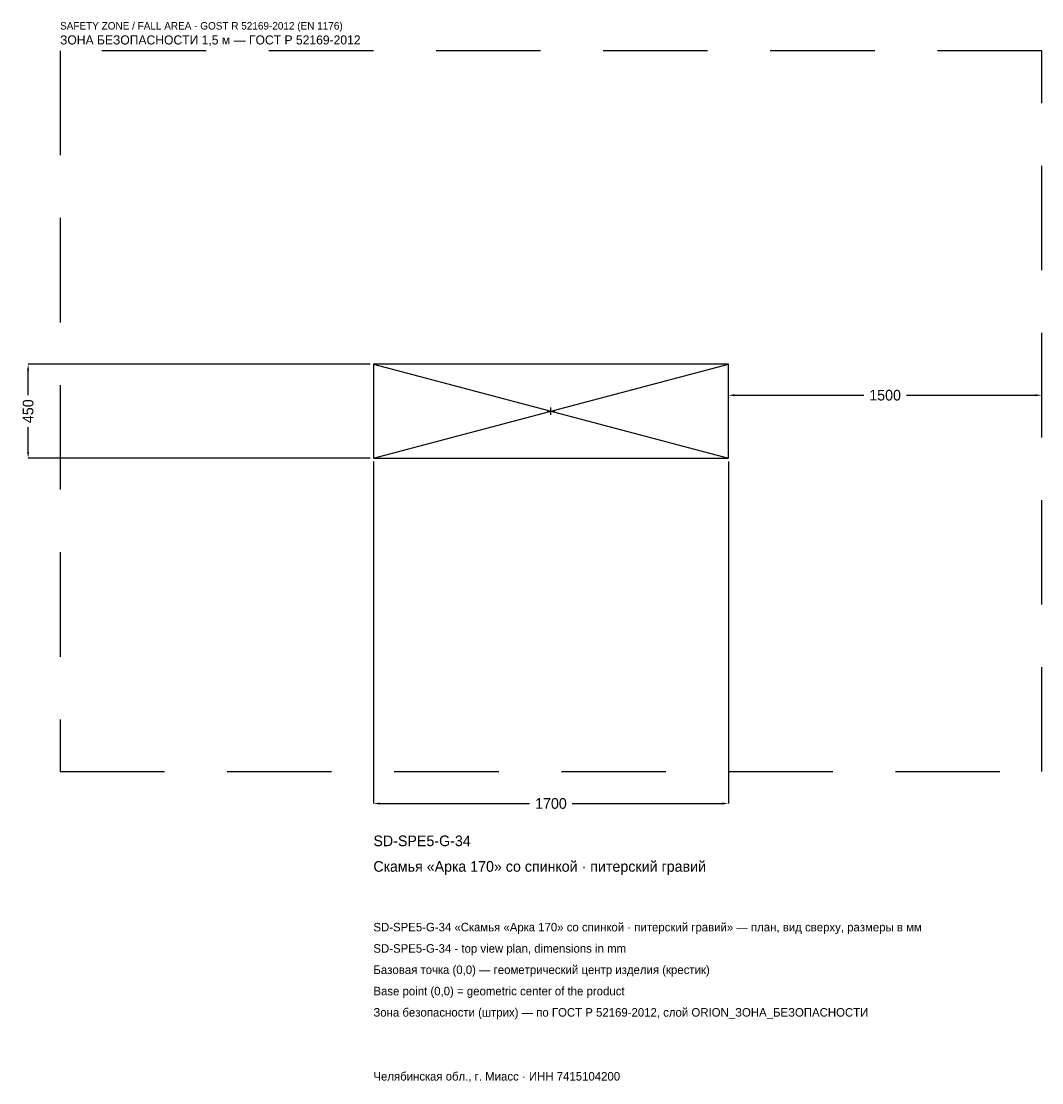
# Model space of a CAD drawing. Header units: metres. Extents: x -2536 to 2350, y -3215 to 1867.
import ezdxf

# ---------------------------------------------------------------- set-up
doc = ezdxf.new("R2010")
doc.units = ezdxf.units.M
doc.linetypes.add('DASHED', pattern=[800, 500, -300])
for name, color, linetype in [('ЗСК_ДАННЫЕ', 3, 'Continuous'), ('ЗСК_ЗОНА_БЕЗОПАСНОСТИ', 1, 'Continuous'), ('ЗСК_КОНТУР', 7, 'Continuous'), ('ЗСК_РАЗМЕРЫ', 8, 'Continuous')]:
    doc.layers.add(name, color=color, linetype=linetype)
doc.dimstyles.new('ORION', dxfattribs={"dimtxt": 51, "dimasz": 30.6, "dimexe": 1.25, "dimexo": 15.3, "dimtad": 1, "dimdec": 0, "dimcen": 2.5, "dimazin": 3, "dimtfac": 1, "dimtmove": 0, "dimatfit": 3})

# ---------------------------------------------------------------- blocks, each defined once
blk = doc.blocks.new('_CLOSEDFILLED')
at = {"color": 0, "linetype": 'BYBLOCK'}
blk.add_solid([(-1, 0.16), (0, 0), (-1, -0.16)], dxfattribs=at)
blk = doc.blocks.new('*D1')
for p, q in [((-850, -240.3), (-850, -1878)), ((850, -240.3), (850, -1878)), ((-819.4, -1878), (-102, -1878)), ((102, -1878), (819.4, -1878))]:
    blk.add_line(p, q)
at = {"layer": 'Defpoints'}
for p in [(-850, -225), (850, -225), (-850, -1878)]:
    blk.add_point(p, dxfattribs=at)
at = {"layer": 'ЗСК_РАЗМЕРЫ', "xscale": 30.599999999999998, "yscale": 30.599999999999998, "rotation": 180}
blk.add_blockref('_CLOSEDFILLED', (-850, -1878), dxfattribs=at)
at = {"layer": 'ЗСК_РАЗМЕРЫ', "xscale": 30.599999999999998, "yscale": 30.599999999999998}
blk.add_blockref('_CLOSEDFILLED', (850, -1878), dxfattribs=at)
at = {"layer": 'ЗСК_РАЗМЕРЫ', "insert": (0, -1878), "char_height": 51, "attachment_point": 5}
blk.add_mtext('1700', dxfattribs=at)
blk = doc.blocks.new('*D2')
for p, q in [((-865.3, 225), (-2503, 225)), ((-2503, 76.5), (-2503, 194.4)), ((-2503, -194.4), (-2503, -76.5)), ((-865.3, -225), (-2503, -225))]:
    blk.add_line(p, q)
at = {"layer": 'Defpoints'}
for p in [(-850, 225), (-2503, -225), (-850, -225)]:
    blk.add_point(p, dxfattribs=at)
at = {"layer": 'ЗСК_РАЗМЕРЫ', "xscale": 30.599999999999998, "yscale": 30.599999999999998}
for p, rotation in [((-2503, 225), 90), ((-2503, -225), 270)]:
    blk.add_blockref('_CLOSEDFILLED', p, dxfattribs=dict(at, rotation=rotation))
at = {"layer": 'ЗСК_РАЗМЕРЫ', "insert": (-2503, 0), "char_height": 51, "attachment_point": 5, "rotation": 90}
blk.add_mtext('450', dxfattribs=at)
blk = doc.blocks.new('*D3')
for p, q in [((850, 15.3), (850, 76.5)), ((880.6, 76.5), (1498, 76.5)), ((1702, 76.5), (2319.4, 76.5)), ((2350, 15.3), (2350, 76.5))]:
    blk.add_line(p, q)
at = {"layer": 'Defpoints'}
for p in [(850, 76.5), (850, 0), (2350, 0)]:
    blk.add_point(p, dxfattribs=at)
at = {"layer": 'ЗСК_РАЗМЕРЫ', "xscale": 30.599999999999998, "yscale": 30.599999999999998, "rotation": 180}
blk.add_blockref('_CLOSEDFILLED', (850, 76.5), dxfattribs=at)
at = {"layer": 'ЗСК_РАЗМЕРЫ', "xscale": 30.599999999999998, "yscale": 30.599999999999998}
blk.add_blockref('_CLOSEDFILLED', (2350, 76.5), dxfattribs=at)
at = {"layer": 'ЗСК_РАЗМЕРЫ', "insert": (1600, 76.5), "char_height": 51, "attachment_point": 5}
blk.add_mtext('1500', dxfattribs=at)
blk = doc.blocks.new('ОРИОН SD-SPE5-G-34 Скамья Арка 170 со спинкой · питерский гравий')
at = {"layer": 'ЗСК_ЗОНА_БЕЗОПАСНОСТИ', "linetype": 'DASHED'}
blk.add_lwpolyline([(-2350, -1725), (2350, -1725), (2350, 1725), (-2350, 1725)], close=True, dxfattribs=at)
at = {"layer": 'ЗСК_КОНТУР'}
for p, q in [((-850, -225), (850, 225)), ((-850, 225), (850, -225))]:
    blk.add_line(p, q, dxfattribs=at)
blk.add_lwpolyline([(-850, -225), (850, -225), (850, 225), (-850, 225)], close=True, dxfattribs=at)
at = {"layer": 'ЗСК_РАЗМЕРЫ'}
for p, q in [((-18, 0), (18, 0)), ((0, -18), (0, 18))]:
    blk.add_line(p, q, dxfattribs=at)
at = {"layer": 'ЗСК_ДАННЫЕ'}
for tag, p in [('АРТИКУЛ', (-850, -2082)), ('НАИМЕНОВАНИЕ', (-850, -2204.4))]:
    blk.add_attdef(tag, p, '', height=51, dxfattribs=at)
at = {"layer": 'ЗСК_ДАННЫЕ', "flags": 1}
for tag, p in [('ПРОИЗВОДИТЕЛЬ', (-850, -2326.8)), ('ТЕЛЕФОН', (-850, -2449.2)), ('САЙТ', (-850, -2694)), ('АДРЕС', (-850, -2816.4)), ('РЕКВИЗИТЫ', (-850, -2938.8)), ('ГАБАРИТЫ', (-850, -3061.2)), ('ЗОНА_БЕЗОПАСНОСТИ', (-850, -3183.6))]:
    blk.add_attdef(tag, p, '', height=51, dxfattribs=at)
at = {"layer": 'ЗСК_ЗОНА_БЕЗОПАСНОСТИ', "color": 1}
for s, height, p in [('SAFETY ZONE / FALL AREA - GOST R 52169-2012 (EN 1176)', 35.7, (-2350, 1827)), ('ЗОНА БЕЗОПАСНОСТИ 1,5 м — ГОСТ Р 52169-2012', 43.35, (-2350, 1755.6))]:
    blk.add_text(s, height=height, dxfattribs=at).set_placement(p)
at = {"layer": 'ЗСК_РАЗМЕРЫ'}
dim = blk.add_linear_dim(base=(-2503, -225), p1=(-850, -225), p2=(-850, 225), angle=90, dimstyle='ORION', dxfattribs=at)
dim.commit()
dim.dimension.update_dxf_attribs({"geometry": '*D2', "text_midpoint": (-2503, 0)})
for base, p1, p2, picture, middle in [((850, 76.5), (850, 0), (2350, 0), '*D3', (1600, 76.5)), ((-850, -1878), (-850, -225), (850, -225), '*D1', (0, -1878))]:
    dim = blk.add_linear_dim(base=base, p1=p1, p2=p2, dimstyle='ORION', dxfattribs=at)
    dim.commit()
    dim.dimension.update_dxf_attribs({"geometry": picture, "text_midpoint": middle})

msp = doc.modelspace()

# ---------------------------------------------------------------- block references
msp.add_blockref('ОРИОН SD-SPE5-G-34 Скамья Арка 170 со спинкой · питерский гравий', (0, 0)).add_auto_attribs({'АРТИКУЛ': 'SD-SPE5-G-34', 'НАИМЕНОВАНИЕ': 'Скамья «Арка 170» со спинкой · питерский гравий'})

# ---------------------------------------------------------------- texts
at = {"layer": 'ЗСК_ДАННЫЕ', "color": 3}
for s, p in [('SD-SPE5-G-34 «Скамья «Арка 170» со спинкой · питерский гравий» — план, вид сверху, размеры в мм', (-850, -2490)), ('SD-SPE5-G-34 - top view plan, dimensions in mm', (-850, -2592)), ('Челябинская обл., г. Миасс · ИНН 7415104200', (-850, -3204))]:
    msp.add_text(s, height=40.8, dxfattribs=at).set_placement(p)
at = {"layer": 'ЗСК_ДАННЫЕ', "color": 7}
for s, p in [('Базовая точка (0,0) — геометрический центр изделия (крестик)', (-850, -2694)), ('Base point (0,0) = geometric center of the product', (-850, -2796))]:
    msp.add_text(s, height=40.8, dxfattribs=at).set_placement(p)
at = {"layer": 'ЗСК_ДАННЫЕ', "color": 1}
msp.add_text('Зона безопасности (штрих) — по ГОСТ Р 52169-2012, слой ORION_ЗОНА_БЕЗОПАСНОСТИ', height=40.8, dxfattribs=at).set_placement((-850, -2898))

doc.saveas('drawing.dxf')
